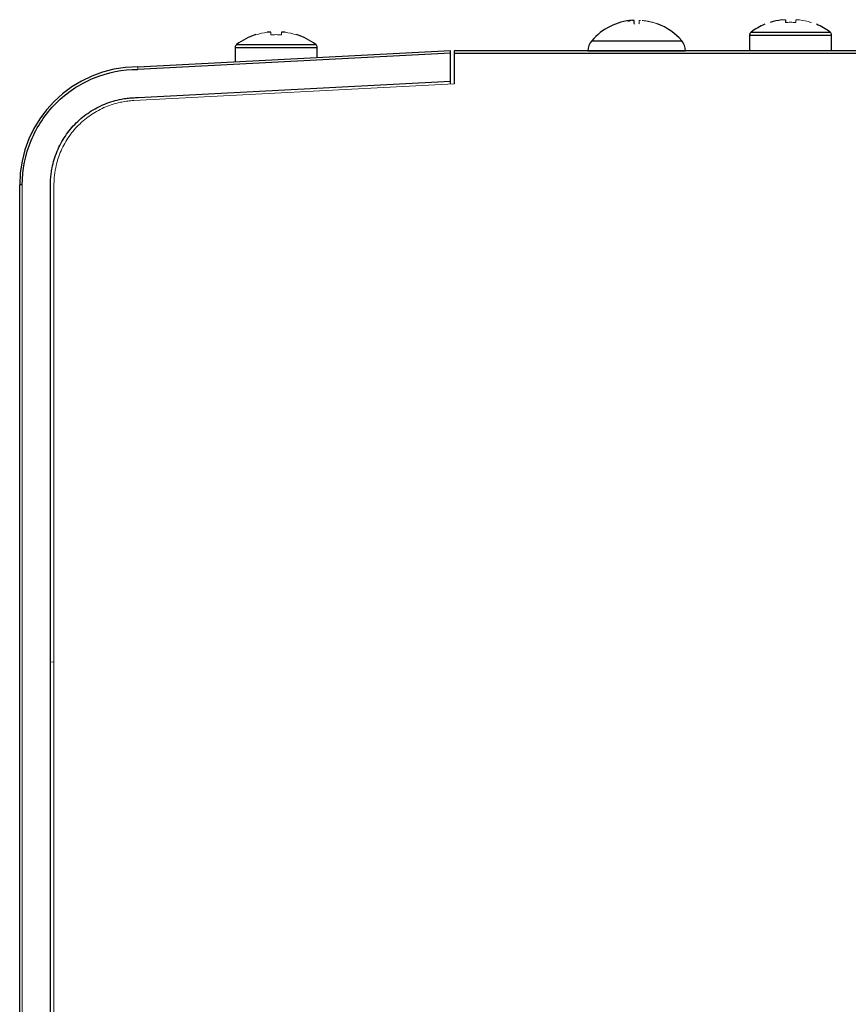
# Paper-space layout '_Top' of a CAD drawing. Header units: millimetres. Extents: x -157 to 163, y -254 to 208.
# Tile 3 of 6: x -157 to -77, y 92 to 188. Entities that reach past the tile are written whole.
import ezdxf

# ---------------------------------------------------------------- set-up
doc = ezdxf.new("R2010")
doc.units = ezdxf.units.MM

psp = doc.layouts.new('_Top')

# ---------------------------------------------------------------- linework, layer by layer
at = {"color": 144, "linetype": 'Continuous', "lineweight": 18}
for p, q in [((-97.821, 188.322), (-98.167, 188.191)), ((-132.946, 186.925), (-132.946, 187.178)), ((-86.289, 185.36), (-78.196, 185.36)), ((-83.433, 185.356), (-83.433, 185.36)), ((-81.145, 185.36), (-81.145, 185.356)), ((-78.196, 185.356), (-78.196, 185.36)), ((-115.089, 182.16), (-146.318, 180.523)), ((-157.181, -173.492), (-157.181, 172.308)), ((-154.089, 172.335), (-154.089, -184.275)), ((-154.431, 125.808), (-154.089, 125.802))]:
    psp.add_line(p, q, dxfattribs=at)
at = {"color": 7, "linetype": 'Continuous', "lineweight": 25}
for p, q in [((-82.804, 188.402), (-82.804, 188.128)), ((-132.946, 187.178), (-133.298, 187.178)), ((-131.563, 187.178), (-131.916, 187.178)), ((-86.289, 186.905), (-86.289, 185.36)), ((-78.289, 185.36), (-78.289, 186.905)), ((-145.931, 183.808), (-115.431, 185.407)), ((-136.431, 185.702), (-136.431, 184.306)), ((-128.431, 184.725), (-128.431, 185.702)), ((120.507, 185.356), (-115.085, 185.356)), ((-102.039, 185.374), (-102.039, 185.356)), ((-92.539, 185.356), (-92.539, 185.374)), ((-80.438, 185.36), (-80.438, 185.356)), ((-79.194, 185.36), (-79.194, 185.356)), ((-115.431, 185.156), (-145.924, 183.558)), ((-127.431, 184.778), (-127.431, 184.781)), ((-115.431, 182.142), (-115.431, 185.156)), ((-115.089, 185.106), (-115.089, 182.16)), ((120.511, 185.106), (-115.089, 185.106)), ((-145.858, 180.808), (-115.431, 182.403)), ((-157.181, 172.308), (-157.431, 172.308)), ((-157.431, -173.492), (-157.431, 172.308)), ((-154.431, -173.492), (-154.431, 172.308))]:
    psp.add_line(p, q, dxfattribs=at)
at = {"color": 8, "linetype": 'Continuous', "lineweight": 25}
for p, q in [((-86.142, 187.195), (-78.435, 187.195)), ((-101.673, 186.356), (-92.905, 186.356)), ((-86.289, 186.905), (-78.289, 186.905)), ((-136.431, 185.702), (-128.431, 185.702)), ((-136.284, 185.992), (-128.577, 185.992)), ((-102.039, 185.374), (-92.539, 185.374))]:
    psp.add_line(p, q, dxfattribs=at)
at = {"color": 7, "linetype": 'Continuous', "lineweight": 25}
for centre, radius, start, end in [((-97.289, 182.558), 5.8, 94.02524, 139.09654), ((-82.289, 181.96), 6.48, 97.69676, 107.83513), ((-97.289, 182.558), 5.8, 40.90346, 69.42697), ((-85.929, 186.905), 0.36, 126.35837, 180), ((-82.289, 181.96), 6.5, 112.79802, 126.35837), ((-82.289, 181.96), 6.5, 53.64163, 67.15988), ((-78.649, 186.905), 0.36, 0, 53.64163), ((-132.431, 180.757), 6.5, 107.8465, 126.35837), ((-132.431, 180.757), 6.5, 53.64163, 72.16366), ((-100.539, 185.374), 1.5, 139.09654, 180), ((-94.039, 185.374), 1.5, 0, 40.90346), ((-136.071, 185.702), 0.36, 126.35837, 180), ((-128.791, 185.702), 0.36, 360, 53.64163), ((-111.797, 185.172), 3.293, 176.80686, 181.15793), ((-145.931, 172.308), 11.5, 90, 180)]:
    psp.add_arc(centre, radius, start, end, dxfattribs=at)
at = {"color": 144, "linetype": 'Continuous', "lineweight": 18}
for centre, start, end in [((-82.289, 181.96), 72.16487, 82.30324), ((-132.431, 180.757), 97.69676, 107.83513), ((-132.431, 180.757), 72.16487, 82.30324)]:
    psp.add_arc(centre, 6.48, start, end, dxfattribs=at)
for points, knots in [([(-97.923, 188.317), (-97.913, 188.318), (-97.895, 188.32), (-97.87, 188.322), (-97.848, 188.323), (-97.833, 188.324), (-97.823, 188.323), (-97.821, 188.322), (-97.821, 188.322)], [0, 0, 0, 0, 0.1763388, 0.348556, 0.5179087, 0.6831803, 0.8433253, 1, 1, 1, 1]), ([(-96.937, 188.322), (-96.945, 188.322), (-96.962, 188.323), (-96.985, 188.324), (-97.006, 188.323), (-97.023, 188.322), (-97.036, 188.321), (-97.04, 188.319), (-97.04, 188.316), (-97.041, 188.31), (-97.041, 188.3), (-97.042, 188.281), (-97.044, 188.252), (-97.047, 188.208), (-97.052, 188.157), (-97.057, 188.099), (-97.063, 188.044), (-97.07, 188.003), (-97.073, 187.984)], [0, 0, 0, 0, 0.015731, 0.031683, 0.04478, 0.063341, 0.077298, 0.093612, 0.102417, 0.125409, 0.186954, 0.250475, 0.382287, 0.500497, 0.658935, 0.777132, 0.892734, 1, 1, 1, 1]), ([(-96.655, 188.317), (-96.664, 188.318), (-96.682, 188.32), (-96.707, 188.322), (-96.731, 188.324), (-96.753, 188.324), (-96.756, 188.323), (-96.757, 188.322)], [0, 0, 0, 0, 0.168703, 0.331408, 0.500585, 0.750542, 1, 1, 1, 1]), ([(-96.655, 188.317), (-96.573, 188.307), (-96.413, 188.288), (-96.182, 188.247), (-95.966, 188.201), (-95.766, 188.15), (-95.581, 188.096), (-95.411, 188.042), (-95.304, 188.003), (-95.252, 187.984)], [0, 0, 0, 0, 0.1719705, 0.3342265, 0.4867731, 0.6296162, 0.7627626, 0.8862206, 1, 1, 1, 1]), ([(-95.252, 187.984), (-95.326, 188.01), (-95.481, 188.066), (-95.732, 188.142), (-96.012, 188.212), (-96.323, 188.275), (-96.541, 188.303), (-96.655, 188.317)], [0, 0, 0, 0, 0.162003, 0.342984, 0.542965, 0.761966, 1, 1, 1, 1]), ([(-83.157, 188.381), (-83.139, 188.381), (-83.102, 188.381), (-83.038, 188.381), (-82.967, 188.381), (-82.889, 188.381), (-82.833, 188.381), (-82.804, 188.381)], [0, 0, 0, 0, 0.202494, 0.401733, 0.599714, 0.798468, 1, 1, 1, 1]), ([(-81.774, 188.128), (-81.86, 188.134), (-82.031, 188.144), (-82.289, 188.148), (-82.547, 188.144), (-82.718, 188.134), (-82.804, 188.128)], [0, 0, 0, 0, 0.250074, 0.5, 0.749926, 1, 1, 1, 1]), ([(-81.421, 188.381), (-81.439, 188.381), (-81.475, 188.381), (-81.54, 188.381), (-81.61, 188.381), (-81.688, 188.381), (-81.745, 188.381), (-81.774, 188.381)], [0, 0, 0, 0, 0.202494, 0.401733, 0.599714, 0.798468, 1, 1, 1, 1]), ([(-81.774, 188.381), (-81.774, 188.37), (-81.774, 188.347), (-81.774, 188.303), (-81.774, 188.253), (-81.774, 188.195), (-81.774, 188.15), (-81.774, 188.128)], [0, 0, 0, 0, 0.205127, 0.407689, 0.607687, 0.805124, 1, 1, 1, 1]), ([(-80.304, 188.128), (-80.302, 188.134), (-80.296, 188.144), (-80.294, 188.148), (-80.296, 188.144), (-80.302, 188.134), (-80.304, 188.128)], [0, 0, 0, 0, 0.250005, 0.5, 0.749995, 1, 1, 1, 1]), ([(-132.946, 186.925), (-132.946, 186.947), (-132.946, 186.992), (-132.946, 187.049), (-132.946, 187.1), (-132.946, 187.144), (-132.946, 187.167), (-132.946, 187.178)], [0, 0, 0, 0, 0.194876, 0.3923126, 0.5923111, 0.794873, 1, 1, 1, 1]), ([(-131.916, 186.925), (-131.916, 186.947), (-131.916, 186.992), (-131.916, 187.049), (-131.916, 187.1), (-131.916, 187.144), (-131.916, 187.167), (-131.916, 187.178)], [0, 0, 0, 0, 0.194876, 0.392313, 0.592311, 0.794873, 1, 1, 1, 1]), ([(-131.916, 187.178), (-131.916, 187.167), (-131.916, 187.144), (-131.916, 187.1), (-131.916, 187.049), (-131.916, 186.992), (-131.916, 186.947), (-131.916, 186.925)], [0, 0, 0, 0, 0.205127, 0.407689, 0.607687, 0.805124, 1, 1, 1, 1]), ([(-95.252, 187.984), (-95.248, 187.984), (-95.241, 187.984), (-95.238, 187.984), (-95.241, 187.984), (-95.248, 187.984), (-95.252, 187.984)], [0, 0, 0, 0, 0.250359, 0.5, 0.749641, 1, 1, 1, 1]), ([(-134.415, 186.925), (-134.418, 186.93), (-134.423, 186.941), (-134.425, 186.945), (-134.423, 186.941), (-134.418, 186.93), (-134.415, 186.925)], [0, 0, 0, 0, 0.250005, 0.5, 0.749995, 1, 1, 1, 1]), ([(-134.415, 186.925), (-134.418, 186.93), (-134.423, 186.941), (-134.425, 186.945), (-134.423, 186.941), (-134.418, 186.93), (-134.415, 186.925)], [0, 0, 0, 0, 0.250005, 0.5, 0.749995, 1, 1, 1, 1]), ([(-132.946, 186.925), (-132.86, 186.93), (-132.688, 186.941), (-132.431, 186.945), (-132.173, 186.941), (-132.001, 186.93), (-131.916, 186.925)], [0, 0, 0, 0, 0.250074, 0.5, 0.749926, 1, 1, 1, 1]), ([(-131.916, 186.925), (-132.001, 186.93), (-132.173, 186.941), (-132.431, 186.945), (-132.688, 186.941), (-132.86, 186.93), (-132.946, 186.925)], [0, 0, 0, 0, 0.250074, 0.5, 0.749926, 1, 1, 1, 1]), ([(-130.446, 186.925), (-130.443, 186.93), (-130.438, 186.941), (-130.436, 186.945), (-130.438, 186.941), (-130.443, 186.93), (-130.446, 186.925)], [0, 0, 0, 0, 0.250005, 0.5, 0.749995, 1, 1, 1, 1]), ([(-130.446, 186.925), (-130.443, 186.93), (-130.438, 186.941), (-130.436, 186.945), (-130.438, 186.941), (-130.443, 186.93), (-130.446, 186.925)], [0, 0, 0, 0, 0.250005, 0.5, 0.749995, 1, 1, 1, 1]), ([(-145.931, 183.808), (-145.931, 183.807), (-145.931, 183.805), (-145.93, 183.787), (-145.93, 183.754), (-145.928, 183.703), (-145.926, 183.636), (-145.925, 183.585), (-145.924, 183.558)], [0, 0, 0, 0, 0.129787, 0.274348, 0.43367, 0.607734, 0.796518, 1, 1, 1, 1]), ([(-146.318, 180.523), (-146.415, 180.517), (-146.609, 180.505), (-146.899, 180.474), (-147.187, 180.433), (-147.474, 180.382), (-147.915, 180.287), (-148.503, 180.12), (-149.23, 179.837), (-149.936, 179.481), (-150.846, 178.906), (-151.876, 178.017), (-152.71, 176.941), (-153.238, 176.002), (-153.556, 175.279), (-153.8, 174.538), (-153.951, 173.879), (-154.036, 173.305), (-154.081, 172.821), (-154.086, 172.497), (-154.089, 172.335)], [0, 0, 0, 0, 0.023448, 0.046854, 0.070249, 0.093662, 0.117122, 0.178923, 0.240765, 0.30496, 0.369198, 0.500005, 0.630813, 0.695008, 0.759246, 0.821047, 0.882889, 0.92194, 0.960931, 1, 1, 1, 1])]:
    psp.add_open_spline(points, degree=3, knots=knots, dxfattribs=at)
at = {"color": 7, "linetype": 'Continuous', "lineweight": 25}
for points, knots in [([(-97.504, 187.98), (-97.522, 188.077), (-97.526, 188.157), (-97.533, 188.246), (-97.535, 188.271), (-97.537, 188.297), (-97.537, 188.301), (-97.537, 188.31), (-97.536, 188.314), (-97.538, 188.319), (-97.541, 188.32), (-97.547, 188.321), (-97.55, 188.322), (-97.568, 188.323), (-97.579, 188.324), (-97.605, 188.323), (-97.614, 188.323), (-97.632, 188.323), (-97.641, 188.322), (-97.668, 188.32), (-97.686, 188.319), (-97.704, 188.318)], [0, 0, 0, 0, 0.5, 0.5, 0.75, 0.75, 0.8125, 0.8125, 0.875, 0.875, 0.890625, 0.890625, 0.90625, 0.90625, 0.9375, 0.9375, 0.953125, 0.953125, 0.96875, 0.96875, 1, 1, 1, 1]), ([(-115.431, 185.156), (-115.431, 185.173), (-115.431, 185.205), (-115.431, 185.25), (-115.431, 185.29), (-115.431, 185.324), (-115.431, 185.352), (-115.431, 185.373), (-115.431, 185.389), (-115.431, 185.4), (-115.431, 185.406), (-115.431, 185.406), (-115.431, 185.407)], [0, 0, 0, 0, 0.12461, 0.243751, 0.357423, 0.465625, 0.568357, 0.66562, 0.757414, 0.84374, 0.924601, 1, 1, 1, 1]), ([(-157.181, 172.308), (-157.181, 173.781), (-156.888, 175.254), (-155.76, 177.976), (-154.925, 179.224), (-152.841, 181.307), (-151.593, 182.141), (-148.87, 183.267), (-147.397, 183.559), (-145.924, 183.558)], [0, 0, 0, 0, 0.25, 0.25, 0.5, 0.5, 0.75, 0.75, 1, 1, 1, 1]), ([(-154.431, 172.308), (-154.43, 172.401), (-154.428, 172.585), (-154.414, 172.862), (-154.392, 173.138), (-154.36, 173.413), (-154.32, 173.687), (-154.237, 174.146), (-154.077, 174.785), (-153.79, 175.583), (-153.425, 176.349), (-152.845, 177.306), (-151.954, 178.383), (-150.87, 179.265), (-149.908, 179.837), (-149.139, 180.195), (-148.338, 180.475), (-147.608, 180.651), (-146.964, 180.751), (-146.412, 180.802), (-146.043, 180.806), (-145.858, 180.808)], [0, 0, 0, 0, 0.0206716, 0.0413015, 0.0619116, 0.0825239, 0.1031603, 0.1238428, 0.1869518, 0.2501002, 0.3132092, 0.3763576, 0.5000081, 0.6236586, 0.6867677, 0.749916, 0.8130251, 0.8761734, 0.9174696, 0.9586865, 1, 1, 1, 1])]:
    psp.add_open_spline(points, degree=3, knots=knots, dxfattribs=at)

doc.saveas('drawing.dxf')
